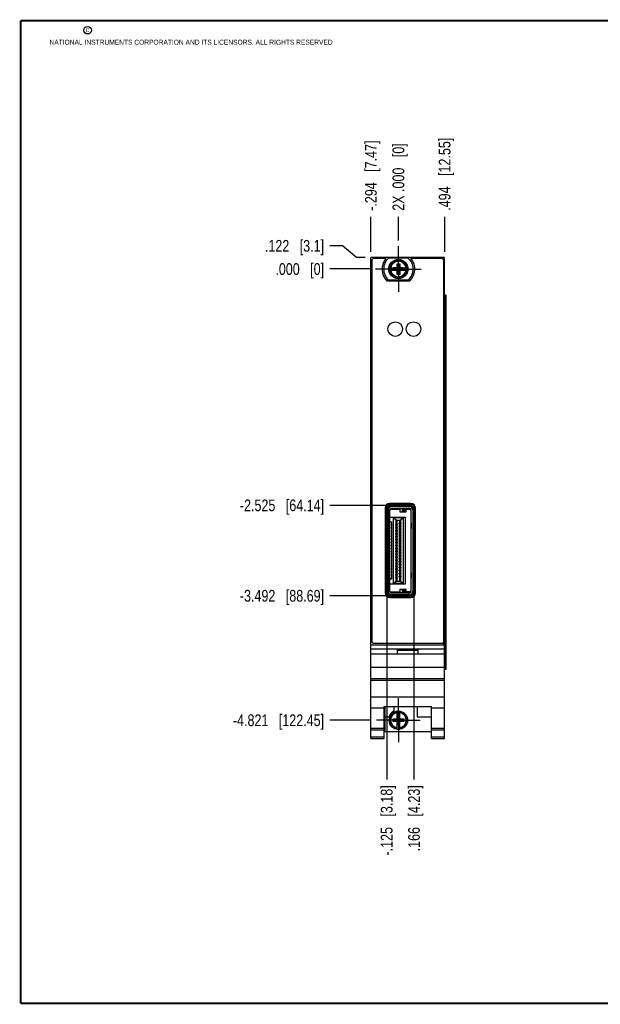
# Model space of a CAD drawing. Header units: inches. Extents: x 0.2 to 16.8, y 0.2 to 10.8.
# Tile 1 of 10: x 0.2 to 6.4, y 0.2 to 10.8. Entities that reach past the tile are written whole.
import ezdxf

# ---------------------------------------------------------------- set-up
doc = ezdxf.new("R2010")
doc.units = ezdxf.units.IN
doc.header["$LTSCALE"] = 0.935
doc.header["$MEASUREMENT"] = 0
doc.linetypes.add('CENTER', pattern=[0.6, 0.375, -0.075, 0.075, -0.075])
doc.layers.get('0').update_dxf_attribs({"linetype": 'CONTINUOUS'})
doc.layers.add('DEFAULT_1', color=7, linetype='CENTER')
doc.layers.add('DIMENSIONS', color=7, linetype='CONTINUOUS')
doc.styles.get("Standard").update_dxf_attribs({"font": 'txt', "width": 0.8})
doc.dimstyles.new('DIMSTYLE_1', dxfattribs={"dimtxt": 0.125, "dimasz": 0.18, "dimexe": 0.18, "dimexo": 0.0625, "dimgap": 0.09, "dimtad": 0, "dimtih": 1, "dimtoh": 1, "dimdec": 3, "dimzin": 4, "dimdsep": 46, "dimtxsty": 'STANDARD', "dimblk": '_FILLED', "dimblk1": '_FILLED', "dimblk2": '_FILLED', "dimcen": 0.09, "dimadec": 0, "dimazin": 0, "dimtp": 0.005, "dimtm": 0.005, "dimtfac": 1, "dimtdec": 3, "dimtofl": 0, "dimtmove": 0, "dimatfit": 3, "dimldrblk": '_FILLED', "dimfxl": 1, "dimtolj": 1, "dimtzin": 4, "dimarcsym": 0})

# ---------------------------------------------------------------- blocks, each defined once
blk = doc.blocks.new('*D0')
at = {"layer": 'DIMENSIONS', "color": 2, "linetype": 'CONTINUOUS'}
for p, q in [((3.687, 8.353), (3.553, 8.353)), ((3.838, 8.227), (3.687, 8.353)), ((3.928, 8.227), (3.838, 8.227))]:
    blk.add_line(p, q, dxfattribs=at)
at = {"layer": 'DIMENSIONS', "color": 2, "linetype": 'CONTINUOUS', "insert": (3.491, 8.415), "char_height": 0.125, "width": 1.025, "attachment_point": 3, "line_spacing_factor": 0.9}
blk.add_mtext('.122{\\Ftxt.shx;\\W1.000000;\\H0.125000; }[3.1]', dxfattribs=at)
blk = doc.blocks.new('_FILLED')
at = {"color": 0, "linetype": 'BYBLOCK'}
blk.add_solid([(0, 0), (-1, 0.174), (-1, -0.174)], dxfattribs=at)
blk = doc.blocks.new('*D1')
at = {"layer": 'DIMENSIONS', "color": 2, "linetype": 'CONTINUOUS'}
blk.add_line((3.979, 8.105), (3.553, 8.105), dxfattribs=at)
at = {"layer": 'DIMENSIONS', "color": 2, "linetype": 'CONTINUOUS', "insert": (3.491, 8.167), "char_height": 0.125, "width": 0.825, "attachment_point": 3, "line_spacing_factor": 0.9}
blk.add_mtext('.000{\\Ftxt.shx;\\W1.000000;\\H0.125000; }[0]', dxfattribs=at)
blk = doc.blocks.new('*D2')
at = {"layer": 'DIMENSIONS', "color": 2, "linetype": 'CONTINUOUS'}
blk.add_line((3.988, 3.284), (3.553, 3.284), dxfattribs=at)
at = {"layer": 'DIMENSIONS', "color": 2, "linetype": 'CONTINUOUS', "insert": (3.491, 3.346), "char_height": 0.125, "width": 1.525, "attachment_point": 3, "line_spacing_factor": 0.9}
blk.add_mtext('-4.821{\\Ftxt.shx;\\W1.000000;\\H0.125000; }[122.45]', dxfattribs=at)
blk = doc.blocks.new('*D3')
at = {"layer": 'DIMENSIONS', "color": 2, "linetype": 'CONTINUOUS'}
blk.add_line((4.151, 4.613), (3.553, 4.613), dxfattribs=at)
at = {"layer": 'DIMENSIONS', "color": 2, "linetype": 'CONTINUOUS', "insert": (3.491, 4.676), "char_height": 0.125, "width": 1.425, "attachment_point": 3, "line_spacing_factor": 0.9}
blk.add_mtext('-3.492{\\Ftxt.shx;\\W1.000000;\\H0.125000; }[88.69]', dxfattribs=at)
blk = doc.blocks.new('*D4')
at = {"layer": 'DIMENSIONS', "color": 2, "linetype": 'CONTINUOUS'}
blk.add_line((4.151, 5.579), (3.553, 5.579), dxfattribs=at)
at = {"layer": 'DIMENSIONS', "color": 2, "linetype": 'CONTINUOUS', "insert": (3.491, 5.642), "char_height": 0.125, "width": 1.425, "attachment_point": 3, "line_spacing_factor": 0.9}
blk.add_mtext('-2.525{\\Ftxt.shx;\\W1.000000;\\H0.125000; }[64.14]', dxfattribs=at)
blk = doc.blocks.new('*D5')
at = {"layer": 'DIMENSIONS', "color": 2, "linetype": 'CONTINUOUS'}
blk.add_line((4.779, 8.289), (4.779, 8.664), dxfattribs=at)
at = {"layer": 'DIMENSIONS', "color": 2, "linetype": 'CONTINUOUS', "insert": (4.716, 8.727), "char_height": 0.125, "width": 1.225, "attachment_point": 1, "rotation": 90, "line_spacing_factor": 0.9}
blk.add_mtext('.494{\\Ftxt.shx;\\W1.000000;\\H0.125000; }[12.55]', dxfattribs=at)
blk = doc.blocks.new('*D6')
at = {"layer": 'DIMENSIONS', "color": 2, "linetype": 'CONTINUOUS'}
blk.add_line((4.285, 8.411), (4.285, 8.664), dxfattribs=at)
at = {"layer": 'DIMENSIONS', "color": 2, "linetype": 'CONTINUOUS', "insert": (4.222, 8.727), "char_height": 0.125, "width": 1.125, "attachment_point": 1, "rotation": 90, "line_spacing_factor": 0.9}
blk.add_mtext('2X .000{\\Ftxt.shx;\\W1.000000;\\H0.125000; }[0]', dxfattribs=at)
blk = doc.blocks.new('*D7')
at = {"layer": 'DIMENSIONS', "color": 2, "linetype": 'CONTINUOUS'}
blk.add_line((3.991, 8.289), (3.991, 8.664), dxfattribs=at)
at = {"layer": 'DIMENSIONS', "color": 2, "linetype": 'CONTINUOUS', "insert": (3.928, 8.727), "char_height": 0.125, "width": 1.225, "attachment_point": 1, "rotation": 90, "line_spacing_factor": 0.9}
blk.add_mtext('-.294{\\Ftxt.shx;\\W1.000000;\\H0.125000; }[7.47]', dxfattribs=at)
blk = doc.blocks.new('*D8')
at = {"layer": 'DIMENSIONS', "color": 2, "linetype": 'CONTINUOUS'}
blk.add_line((4.16, 4.6), (4.16, 2.651), dxfattribs=at)
at = {"layer": 'DIMENSIONS', "color": 2, "linetype": 'CONTINUOUS', "insert": (4.097, 2.589), "char_height": 0.125, "width": 1.225, "attachment_point": 3, "rotation": 90, "line_spacing_factor": 0.9}
blk.add_mtext('-.125{\\Ftxt.shx;\\W1.000000;\\H0.125000; }[3.18]', dxfattribs=at)
blk = doc.blocks.new('*D9')
at = {"layer": 'DIMENSIONS', "color": 2, "linetype": 'CONTINUOUS'}
blk.add_line((4.451, 4.6), (4.451, 2.651), dxfattribs=at)
at = {"layer": 'DIMENSIONS', "color": 2, "linetype": 'CONTINUOUS', "insert": (4.389, 2.589), "char_height": 0.125, "width": 1.125, "attachment_point": 3, "rotation": 90, "line_spacing_factor": 0.9}
blk.add_mtext('.166{\\Ftxt.shx;\\W1.000000;\\H0.125000; }[4.23]', dxfattribs=at)

msp = doc.modelspace()

# ---------------------------------------------------------------- linework, layer by layer
at = {"color": 7, "linetype": 'CONTINUOUS'}
for p, q in [((3.9907, 3.0888), (3.9907, 8.2267)), ((4.7787, 8.2267), (3.9907, 8.2267)), ((4.1502, 8.2167), (4.0207, 8.2167)), ((4.1809, 8.2232), (4.3884, 8.2232)), ((4.7487, 8.2167), (4.4191, 8.2167)), ((4.7787, 3.0888), (4.7787, 8.2267)), ((4.0007, 8.1967), (4.0007, 4.1267)), ((4.19, 8.1185), (4.273, 8.1185)), ((4.2361, 8.093), (4.2361, 8.1164)), ((4.2361, 8.093), (4.3332, 8.1164)), ((4.273, 8.1164), (4.2361, 8.1164)), ((4.2361, 8.1164), (4.3332, 8.093)), ((4.2709, 8.0476), (4.2984, 8.1618)), ((4.2709, 8.1185), (4.2709, 8.1618)), ((4.2984, 8.0476), (4.2709, 8.1618)), ((4.2709, 8.1618), (4.2984, 8.1618)), ((4.273, 8.1185), (4.273, 8.1164)), ((4.273, 8.093), (4.2964, 8.1164)), ((4.2964, 8.093), (4.273, 8.1164)), ((4.2964, 8.1185), (4.2964, 8.1164)), ((4.2964, 8.1185), (4.3793, 8.1185)), ((4.3332, 8.1164), (4.2964, 8.1164)), ((4.2984, 8.1618), (4.2984, 8.1185)), ((4.3332, 8.093), (4.3332, 8.1164)), ((4.7687, 4.1267), (4.7687, 8.1967)), ((4.19, 8.091), (4.273, 8.091)), ((4.2361, 8.093), (4.273, 8.093)), ((4.2709, 8.0476), (4.2709, 8.091)), ((4.2984, 8.0476), (4.2709, 8.0476)), ((4.273, 8.091), (4.273, 8.093)), ((4.2964, 8.091), (4.2964, 8.093)), ((4.2964, 8.093), (4.3332, 8.093)), ((4.2964, 8.091), (4.3793, 8.091)), ((4.2984, 8.091), (4.2984, 8.0476)), ((4.4029, 7.9757), (4.1664, 7.9757)), ((4.3884, 7.9862), (4.1809, 7.9862)), ((4.7904, 7.8267), (4.7787, 7.8267)), ((4.7904, 7.8267), (4.7904, 3.8267)), ((4.417, 5.5987), (4.1926, 5.5987)), ((4.417, 5.5887), (4.1926, 5.5887)), ((4.4018, 5.5795), (4.2134, 5.5795)), ((4.1432, 5.5493), (4.1432, 4.6438)), ((4.1532, 5.5493), (4.1532, 4.6438)), ((4.1595, 4.6624), (4.1595, 5.5302)), ((4.1641, 5.5302), (4.1641, 4.6624)), ((4.1762, 5.5302), (4.1762, 4.6624)), ((4.1932, 4.6624), (4.1932, 5.5302)), ((4.2129, 5.5499), (4.402, 5.5499)), ((4.402, 5.5676), (4.2136, 5.5676)), ((4.2998, 5.5086), (4.3662, 5.5086)), ((4.3662, 5.5086), (4.3666, 5.5322)), ((4.3666, 5.5324), (4.3666, 5.546)), ((4.4157, 5.5302), (4.4157, 4.6624)), ((4.4217, 4.6624), (4.4217, 5.5302)), ((4.4394, 5.5302), (4.4394, 4.6624)), ((4.451, 5.5302), (4.451, 4.6624)), ((4.4563, 4.6438), (4.4563, 5.5493)), ((4.4663, 4.6438), (4.4663, 5.5493)), ((4.1932, 5.4546), (4.3567, 5.4546)), ((4.1932, 5.402), (4.2108, 5.402)), ((4.2085, 5.3758), (4.2085, 5.368)), ((4.2085, 5.3758), (4.2108, 5.3758)), ((4.2108, 5.368), (4.2085, 5.368)), ((4.2108, 5.402), (4.2108, 4.7907)), ((4.2279, 5.4491), (4.2279, 4.7435)), ((4.2279, 5.4491), (4.3396, 5.4491)), ((4.2279, 5.4491), (4.2578, 5.4269)), ((4.2579, 5.4231), (4.2578, 5.4269)), ((4.2578, 5.4269), (4.2578, 4.7657)), ((4.2579, 5.4231), (4.3096, 5.4231)), ((4.2584, 5.3758), (4.2754, 5.3758)), ((4.2584, 5.368), (4.2584, 5.3758)), ((4.2754, 5.368), (4.2584, 5.368)), ((4.2614, 5.3758), (4.2614, 5.4231)), ((4.2614, 5.3443), (4.2614, 5.368)), ((4.2694, 5.4231), (4.2694, 5.3758)), ((4.2694, 5.368), (4.2694, 5.3443)), ((4.2754, 5.3758), (4.2754, 5.368)), ((4.2921, 5.3916), (4.3091, 5.3916)), ((4.2921, 5.3916), (4.2921, 5.3837)), ((4.3091, 5.3837), (4.2921, 5.3837)), ((4.2981, 5.4231), (4.2981, 5.3916)), ((4.2981, 5.3837), (4.2981, 5.3601)), ((4.3061, 5.3916), (4.3061, 5.4231)), ((4.3061, 5.3601), (4.3061, 5.3837)), ((4.3091, 5.3916), (4.3091, 5.3837)), ((4.3097, 5.4269), (4.3096, 5.4231)), ((4.3097, 5.4269), (4.3396, 5.4491)), ((4.3097, 4.7657), (4.3097, 5.4269)), ((4.3396, 4.7435), (4.3396, 5.4491)), ((4.3567, 5.4546), (4.3567, 4.738)), ((4.4196, 5.3907), (4.421, 5.3907)), ((4.4196, 5.3316), (4.4196, 5.3907)), ((4.421, 5.3907), (4.421, 5.3316)), ((4.2085, 5.3443), (4.2085, 5.3365)), ((4.2085, 5.3443), (4.2108, 5.3443)), ((4.2108, 5.3365), (4.2085, 5.3365)), ((4.2085, 5.3128), (4.2108, 5.3128)), ((4.2085, 5.3128), (4.2085, 5.305)), ((4.2108, 5.305), (4.2085, 5.305)), ((4.2085, 5.2813), (4.2108, 5.2813)), ((4.2085, 5.2813), (4.2085, 5.2735)), ((4.2108, 5.2735), (4.2085, 5.2735)), ((4.2584, 5.3443), (4.2754, 5.3443)), ((4.2584, 5.3365), (4.2584, 5.3443)), ((4.2754, 5.3365), (4.2584, 5.3365)), ((4.2584, 5.3128), (4.2754, 5.3128)), ((4.2584, 5.305), (4.2584, 5.3128)), ((4.2754, 5.305), (4.2584, 5.305)), ((4.2584, 5.2813), (4.2754, 5.2813)), ((4.2584, 5.2735), (4.2584, 5.2813)), ((4.2754, 5.2735), (4.2584, 5.2735)), ((4.2614, 5.3128), (4.2614, 5.3365)), ((4.2614, 5.2813), (4.2614, 5.305)), ((4.2614, 5.2498), (4.2614, 5.2735)), ((4.2694, 5.3365), (4.2694, 5.3128)), ((4.2694, 5.305), (4.2694, 5.2813)), ((4.2694, 5.2735), (4.2694, 5.2498)), ((4.2754, 5.3443), (4.2754, 5.3365)), ((4.2754, 5.3128), (4.2754, 5.305)), ((4.2754, 5.2813), (4.2754, 5.2735)), ((4.2921, 5.3601), (4.3091, 5.3601)), ((4.2921, 5.3601), (4.2921, 5.3522)), ((4.3091, 5.3522), (4.2921, 5.3522)), ((4.2921, 5.3286), (4.3091, 5.3286)), ((4.2921, 5.3286), (4.2921, 5.3207)), ((4.3091, 5.3207), (4.2921, 5.3207)), ((4.2921, 5.2971), (4.3091, 5.2971)), ((4.2921, 5.2971), (4.2921, 5.2892)), ((4.3091, 5.2892), (4.2921, 5.2892)), ((4.2921, 5.2656), (4.3091, 5.2656)), ((4.2921, 5.2656), (4.2921, 5.2577)), ((4.2981, 5.3522), (4.2981, 5.3286)), ((4.2981, 5.3207), (4.2981, 5.2971)), ((4.2981, 5.2892), (4.2981, 5.2656)), ((4.3061, 5.3286), (4.3061, 5.3522)), ((4.3061, 5.2971), (4.3061, 5.3207)), ((4.3061, 5.2656), (4.3061, 5.2892)), ((4.3091, 5.3601), (4.3091, 5.3522)), ((4.3091, 5.3286), (4.3091, 5.3207)), ((4.3091, 5.2971), (4.3091, 5.2892)), ((4.3091, 5.2656), (4.3091, 5.2577)), ((4.3594, 5.2932), (4.3567, 5.2932)), ((4.3594, 4.8995), (4.3594, 5.2932)), ((4.421, 5.3316), (4.4196, 5.3316)), ((4.2085, 5.2498), (4.2108, 5.2498)), ((4.2085, 5.2498), (4.2085, 5.242)), ((4.2108, 5.242), (4.2085, 5.242)), ((4.2085, 5.2184), (4.2108, 5.2184)), ((4.2085, 5.2184), (4.2085, 5.2105)), ((4.2108, 5.2105), (4.2085, 5.2105)), ((4.2085, 5.1869), (4.2108, 5.1869)), ((4.2085, 5.1869), (4.2085, 5.179)), ((4.2108, 5.179), (4.2085, 5.179)), ((4.2085, 5.1554), (4.2108, 5.1554)), ((4.2085, 5.1554), (4.2085, 5.1475)), ((4.2584, 5.2498), (4.2754, 5.2498)), ((4.2584, 5.242), (4.2584, 5.2498)), ((4.2754, 5.242), (4.2584, 5.242)), ((4.2584, 5.2184), (4.2754, 5.2184)), ((4.2584, 5.2105), (4.2584, 5.2184)), ((4.2754, 5.2105), (4.2584, 5.2105)), ((4.2584, 5.1869), (4.2754, 5.1869)), ((4.2584, 5.179), (4.2584, 5.1869)), ((4.2754, 5.179), (4.2584, 5.179)), ((4.2584, 5.1554), (4.2754, 5.1554)), ((4.2584, 5.1475), (4.2584, 5.1554)), ((4.2614, 5.2184), (4.2614, 5.242)), ((4.2614, 5.1869), (4.2614, 5.2105)), ((4.2614, 5.1554), (4.2614, 5.179)), ((4.2694, 5.242), (4.2694, 5.2184)), ((4.2694, 5.2105), (4.2694, 5.1869)), ((4.2694, 5.179), (4.2694, 5.1554)), ((4.2754, 5.2498), (4.2754, 5.242)), ((4.2754, 5.2184), (4.2754, 5.2105)), ((4.2754, 5.1869), (4.2754, 5.179)), ((4.2754, 5.1554), (4.2754, 5.1475)), ((4.3091, 5.2577), (4.2921, 5.2577)), ((4.2921, 5.2341), (4.3091, 5.2341)), ((4.2921, 5.2341), (4.2921, 5.2262)), ((4.3091, 5.2262), (4.2921, 5.2262)), ((4.2921, 5.2026), (4.3091, 5.2026)), ((4.2921, 5.2026), (4.2921, 5.1947)), ((4.3091, 5.1947), (4.2921, 5.1947)), ((4.2921, 5.1711), (4.3091, 5.1711)), ((4.2921, 5.1711), (4.2921, 5.1632)), ((4.3091, 5.1632), (4.2921, 5.1632)), ((4.2981, 5.2577), (4.2981, 5.2341)), ((4.2981, 5.2262), (4.2981, 5.2026)), ((4.2981, 5.1947), (4.2981, 5.1711)), ((4.2981, 5.1632), (4.2981, 5.1396)), ((4.3061, 5.2341), (4.3061, 5.2577)), ((4.3061, 5.2026), (4.3061, 5.2262)), ((4.3061, 5.1711), (4.3061, 5.1947)), ((4.3061, 5.1396), (4.3061, 5.1632)), ((4.3091, 5.2341), (4.3091, 5.2262)), ((4.3091, 5.2026), (4.3091, 5.1947)), ((4.3091, 5.1711), (4.3091, 5.1632)), ((4.2108, 5.1475), (4.2085, 5.1475)), ((4.2085, 5.1239), (4.2108, 5.1239)), ((4.2085, 5.1239), (4.2085, 5.116)), ((4.2108, 5.116), (4.2085, 5.116)), ((4.2085, 5.0924), (4.2108, 5.0924)), ((4.2085, 5.0924), (4.2085, 5.0845)), ((4.2108, 5.0845), (4.2085, 5.0845)), ((4.2085, 5.0609), (4.2108, 5.0609)), ((4.2085, 5.0609), (4.2085, 5.053)), ((4.2108, 5.053), (4.2085, 5.053)), ((4.2754, 5.1475), (4.2584, 5.1475)), ((4.2584, 5.1239), (4.2754, 5.1239)), ((4.2584, 5.116), (4.2584, 5.1239)), ((4.2754, 5.116), (4.2584, 5.116)), ((4.2584, 5.0924), (4.2754, 5.0924)), ((4.2584, 5.0845), (4.2584, 5.0924)), ((4.2754, 5.0845), (4.2584, 5.0845)), ((4.2584, 5.0609), (4.2754, 5.0609)), ((4.2584, 5.053), (4.2584, 5.0609)), ((4.2754, 5.053), (4.2584, 5.053)), ((4.2614, 5.1239), (4.2614, 5.1475)), ((4.2614, 5.0924), (4.2614, 5.116)), ((4.2614, 5.0609), (4.2614, 5.0845)), ((4.2614, 5.0294), (4.2614, 5.053)), ((4.2694, 5.1475), (4.2694, 5.1239)), ((4.2694, 5.116), (4.2694, 5.0924)), ((4.2694, 5.0845), (4.2694, 5.0609)), ((4.2694, 5.053), (4.2694, 5.0294)), ((4.2754, 5.1239), (4.2754, 5.116)), ((4.2754, 5.0924), (4.2754, 5.0845)), ((4.2754, 5.0609), (4.2754, 5.053)), ((4.2921, 5.1396), (4.3091, 5.1396)), ((4.2921, 5.1396), (4.2921, 5.1317)), ((4.3091, 5.1317), (4.2921, 5.1317)), ((4.2921, 5.1081), (4.3091, 5.1081)), ((4.2921, 5.1081), (4.2921, 5.1002)), ((4.3091, 5.1002), (4.2921, 5.1002)), ((4.2921, 5.0766), (4.3091, 5.0766)), ((4.2921, 5.0766), (4.2921, 5.0687)), ((4.3091, 5.0687), (4.2921, 5.0687)), ((4.2981, 5.1317), (4.2981, 5.1081)), ((4.2981, 5.1002), (4.2981, 5.0766)), ((4.2981, 5.0687), (4.2981, 5.0451)), ((4.3061, 5.1081), (4.3061, 5.1317)), ((4.3061, 5.0766), (4.3061, 5.1002)), ((4.3061, 5.0451), (4.3061, 5.0687)), ((4.3091, 5.1396), (4.3091, 5.1317)), ((4.3091, 5.1081), (4.3091, 5.1002)), ((4.3091, 5.0766), (4.3091, 5.0687)), ((4.2085, 5.0294), (4.2108, 5.0294)), ((4.2085, 5.0294), (4.2085, 5.0215)), ((4.2108, 5.0215), (4.2085, 5.0215)), ((4.2085, 4.9979), (4.2108, 4.9979)), ((4.2085, 4.9979), (4.2085, 4.99)), ((4.2108, 4.99), (4.2085, 4.99)), ((4.2085, 4.9664), (4.2108, 4.9664)), ((4.2085, 4.9664), (4.2085, 4.9585)), ((4.2108, 4.9585), (4.2085, 4.9585)), ((4.2584, 5.0294), (4.2754, 5.0294)), ((4.2584, 5.0215), (4.2584, 5.0294)), ((4.2754, 5.0215), (4.2584, 5.0215)), ((4.2584, 4.9979), (4.2754, 4.9979)), ((4.2584, 4.99), (4.2584, 4.9979)), ((4.2754, 4.99), (4.2584, 4.99)), ((4.2584, 4.9664), (4.2754, 4.9664)), ((4.2584, 4.9585), (4.2584, 4.9664)), ((4.2754, 4.9585), (4.2584, 4.9585)), ((4.2614, 4.9979), (4.2614, 5.0215)), ((4.2614, 4.9664), (4.2614, 4.99)), ((4.2614, 4.9349), (4.2614, 4.9585)), ((4.2694, 5.0215), (4.2694, 4.9979)), ((4.2694, 4.99), (4.2694, 4.9664)), ((4.2694, 4.9585), (4.2694, 4.9349)), ((4.2754, 5.0294), (4.2754, 5.0215)), ((4.2754, 4.9979), (4.2754, 4.99)), ((4.2754, 4.9664), (4.2754, 4.9585)), ((4.2921, 5.0451), (4.3091, 5.0451)), ((4.2921, 5.0451), (4.2921, 5.0372)), ((4.3091, 5.0372), (4.2921, 5.0372)), ((4.2921, 5.0136), (4.3091, 5.0136)), ((4.2921, 5.0136), (4.2921, 5.0058)), ((4.3091, 5.0058), (4.2921, 5.0058)), ((4.2921, 4.9821), (4.3091, 4.9821)), ((4.2921, 4.9821), (4.2921, 4.9743)), ((4.3091, 4.9743), (4.2921, 4.9743)), ((4.2921, 4.9506), (4.3091, 4.9506)), ((4.2921, 4.9506), (4.2921, 4.9428)), ((4.2981, 5.0372), (4.2981, 5.0136)), ((4.2981, 5.0058), (4.2981, 4.9821)), ((4.2981, 4.9743), (4.2981, 4.9506)), ((4.3061, 5.0136), (4.3061, 5.0372)), ((4.3061, 4.9821), (4.3061, 5.0058)), ((4.3061, 4.9506), (4.3061, 4.9743)), ((4.3091, 5.0451), (4.3091, 5.0372)), ((4.3091, 5.0136), (4.3091, 5.0058)), ((4.3091, 4.9821), (4.3091, 4.9743)), ((4.3091, 4.9506), (4.3091, 4.9428)), ((4.2085, 4.9349), (4.2108, 4.9349)), ((4.2085, 4.9349), (4.2085, 4.927)), ((4.2108, 4.927), (4.2085, 4.927)), ((4.2085, 4.9034), (4.2108, 4.9034)), ((4.2085, 4.9034), (4.2085, 4.8955)), ((4.2108, 4.8955), (4.2085, 4.8955)), ((4.2085, 4.8719), (4.2108, 4.8719)), ((4.2085, 4.8719), (4.2085, 4.864)), ((4.2108, 4.864), (4.2085, 4.864)), ((4.2085, 4.8404), (4.2108, 4.8404)), ((4.2085, 4.8404), (4.2085, 4.8325)), ((4.2584, 4.9349), (4.2754, 4.9349)), ((4.2584, 4.927), (4.2584, 4.9349)), ((4.2754, 4.927), (4.2584, 4.927)), ((4.2584, 4.9034), (4.2754, 4.9034)), ((4.2584, 4.8955), (4.2584, 4.9034)), ((4.2754, 4.8955), (4.2584, 4.8955)), ((4.2584, 4.8719), (4.2754, 4.8719)), ((4.2584, 4.864), (4.2584, 4.8719)), ((4.2754, 4.864), (4.2584, 4.864)), ((4.2584, 4.8404), (4.2754, 4.8404)), ((4.2584, 4.8325), (4.2584, 4.8404)), ((4.2614, 4.9034), (4.2614, 4.927)), ((4.2614, 4.8719), (4.2614, 4.8955)), ((4.2614, 4.8404), (4.2614, 4.864)), ((4.2694, 4.927), (4.2694, 4.9034)), ((4.2694, 4.8955), (4.2694, 4.8719)), ((4.2694, 4.864), (4.2694, 4.8404)), ((4.2754, 4.9349), (4.2754, 4.927)), ((4.2754, 4.9034), (4.2754, 4.8955)), ((4.2754, 4.8719), (4.2754, 4.864)), ((4.2754, 4.8404), (4.2754, 4.8325)), ((4.3091, 4.9428), (4.2921, 4.9428)), ((4.2921, 4.9191), (4.3091, 4.9191)), ((4.2921, 4.9191), (4.2921, 4.9113)), ((4.3091, 4.9113), (4.2921, 4.9113)), ((4.2921, 4.8876), (4.3091, 4.8876)), ((4.2921, 4.8876), (4.2921, 4.8798)), ((4.3091, 4.8798), (4.2921, 4.8798)), ((4.2921, 4.8561), (4.3091, 4.8561)), ((4.2921, 4.8561), (4.2921, 4.8483)), ((4.3091, 4.8483), (4.2921, 4.8483)), ((4.2981, 4.9428), (4.2981, 4.9191)), ((4.2981, 4.9113), (4.2981, 4.8876)), ((4.2981, 4.8798), (4.2981, 4.8561)), ((4.2981, 4.8483), (4.2981, 4.8247)), ((4.3061, 4.9191), (4.3061, 4.9428)), ((4.3061, 4.8876), (4.3061, 4.9113)), ((4.3061, 4.8561), (4.3061, 4.8798)), ((4.3061, 4.8247), (4.3061, 4.8483)), ((4.3091, 4.9191), (4.3091, 4.9113)), ((4.3091, 4.8876), (4.3091, 4.8798)), ((4.3091, 4.8561), (4.3091, 4.8483)), ((4.3567, 4.8995), (4.3594, 4.8995)), ((4.4196, 4.8592), (4.421, 4.8592)), ((4.4196, 4.8001), (4.4196, 4.8592)), ((4.421, 4.8592), (4.421, 4.8001)), ((4.2108, 4.7907), (4.1932, 4.7907)), ((4.3567, 4.738), (4.1932, 4.738)), ((4.2108, 4.8325), (4.2085, 4.8325)), ((4.2085, 4.8089), (4.2108, 4.8089)), ((4.2085, 4.8089), (4.2085, 4.801)), ((4.2108, 4.801), (4.2085, 4.801)), ((4.2279, 4.7435), (4.2578, 4.7657)), ((4.3396, 4.7435), (4.2279, 4.7435)), ((4.2578, 4.7657), (4.2579, 4.7695)), ((4.2579, 4.7695), (4.3096, 4.7695)), ((4.2754, 4.8325), (4.2584, 4.8325)), ((4.2584, 4.8089), (4.2754, 4.8089)), ((4.2584, 4.801), (4.2584, 4.8089)), ((4.2754, 4.801), (4.2584, 4.801)), ((4.2614, 4.8089), (4.2614, 4.8325)), ((4.2614, 4.7695), (4.2614, 4.801)), ((4.2694, 4.8325), (4.2694, 4.8089)), ((4.2694, 4.801), (4.2694, 4.7695)), ((4.2754, 4.8089), (4.2754, 4.801)), ((4.2921, 4.8247), (4.3091, 4.8247)), ((4.2921, 4.8247), (4.2921, 4.8168)), ((4.3091, 4.8168), (4.2921, 4.8168)), ((4.2981, 4.8168), (4.2981, 4.7695)), ((4.3061, 4.7695), (4.3061, 4.8168)), ((4.3091, 4.8247), (4.3091, 4.8168)), ((4.3096, 4.7695), (4.3097, 4.7657)), ((4.3097, 4.7657), (4.3396, 4.7435)), ((4.421, 4.8001), (4.4196, 4.8001)), ((4.402, 4.6427), (4.2129, 4.6427)), ((4.2998, 4.684), (4.3662, 4.684)), ((4.3666, 4.6604), (4.3662, 4.684)), ((4.3666, 4.6466), (4.3666, 4.6603)), ((4.1926, 4.6044), (4.417, 4.6044)), ((4.1926, 4.5944), (4.417, 4.5944)), ((4.4018, 4.6132), (4.2134, 4.6132)), ((4.402, 4.625), (4.2136, 4.625)), ((4.0207, 4.1067), (4.7487, 4.1067)), ((3.9907, 4.0908), (4.7787, 4.0908)), ((3.9907, 4.0478), (4.7787, 4.0478)), ((4.2747, 4.0378), (4.4947, 4.0378)), ((4.2747, 3.9908), (4.2747, 4.0378)), ((4.2747, 4.0308), (4.4947, 4.0308)), ((4.4947, 3.9908), (4.4947, 4.0378)), ((4.7787, 3.9908), (3.9907, 3.9908)), ((3.9907, 3.8508), (4.7787, 3.8508)), ((4.7904, 3.8267), (4.7787, 3.8267)), ((3.9907, 3.7308), (4.7787, 3.7308)), ((3.9907, 3.7113), (4.7787, 3.7113)), ((3.9907, 3.5355), (4.7787, 3.5355)), ((3.9907, 3.4158), (4.1327, 3.4158)), ((4.1327, 3.4311), (4.6367, 3.4311)), ((4.1327, 3.0888), (4.1327, 3.4311)), ((4.1387, 3.4311), (4.1387, 3.1618)), ((4.2357, 3.4311), (4.2357, 3.3812)), ((4.2709, 3.2955), (4.2709, 3.3785)), ((4.2984, 3.2955), (4.2984, 3.3785)), ((4.4857, 3.4311), (4.4857, 3.3218)), ((4.6367, 3.0888), (4.6367, 3.4311)), ((4.6367, 3.4158), (4.7787, 3.4158)), ((4.1387, 3.3218), (4.1825, 3.3218)), ((4.2276, 3.27), (4.3418, 3.2976)), ((4.2276, 3.2976), (4.2709, 3.2976)), ((4.2276, 3.2976), (4.3418, 3.27)), ((4.2276, 3.27), (4.2276, 3.2976)), ((4.2709, 3.27), (4.2276, 3.27)), ((4.2709, 3.2955), (4.273, 3.2955)), ((4.2709, 3.2721), (4.273, 3.2721)), ((4.2709, 3.1892), (4.2709, 3.2721)), ((4.2964, 3.3323), (4.273, 3.3323)), ((4.2964, 3.2353), (4.273, 3.3323)), ((4.273, 3.3323), (4.273, 3.2955)), ((4.273, 3.2353), (4.2964, 3.3323)), ((4.2964, 3.2721), (4.273, 3.2955)), ((4.273, 3.2721), (4.2964, 3.2955)), ((4.273, 3.2721), (4.273, 3.2353)), ((4.2964, 3.2955), (4.2964, 3.3323)), ((4.2984, 3.2955), (4.2964, 3.2955)), ((4.2984, 3.2721), (4.2964, 3.2721)), ((4.2964, 3.2353), (4.2964, 3.2721)), ((4.2984, 3.2976), (4.3418, 3.2976)), ((4.2984, 3.1892), (4.2984, 3.2721)), ((4.3418, 3.27), (4.2984, 3.27)), ((4.3418, 3.2976), (4.3418, 3.27)), ((4.4857, 3.3218), (4.6367, 3.3218)), ((3.9907, 3.1988), (4.1327, 3.1988)), ((3.9907, 3.1796), (4.1327, 3.1796)), ((4.1387, 3.1618), (4.6367, 3.1618)), ((4.2964, 3.2353), (4.273, 3.2353)), ((4.6367, 3.1988), (4.7787, 3.1988)), ((4.6367, 3.1796), (4.7787, 3.1796)), ((3.9907, 3.1068), (4.1327, 3.1068)), ((3.9907, 3.0888), (4.1327, 3.0888)), ((4.6367, 3.1068), (4.7787, 3.1068)), ((4.6367, 3.0888), (4.7787, 3.0888))]:
    msp.add_line(p, q, dxfattribs=at)
at = {"color": 9, "linetype": 'CONTINUOUS'}
for p, q in [((4.7667, 8.2267), (4.7667, 8.2042)), ((4.7816, 7.8267), (4.7816, 3.8267)), ((4.7902, 7.8267), (4.7902, 3.8267)), ((4.2136, 5.5676), (4.2134, 5.5795)), ((4.4018, 5.5795), (4.402, 5.5676)), ((4.1595, 5.5302), (4.1762, 5.5302)), ((4.196, 5.5401), (4.2998, 5.5401)), ((4.2998, 5.5401), (4.2998, 5.5086)), ((4.3038, 5.5086), (4.3038, 5.546)), ((4.3038, 5.546), (4.3666, 5.546)), ((4.3268, 5.5086), (4.3272, 5.5324)), ((4.3272, 5.546), (4.3272, 5.5324)), ((4.3666, 5.5324), (4.3272, 5.5324)), ((4.337, 5.5115), (4.3372, 5.5254)), ((4.3566, 5.5115), (4.337, 5.5115)), ((4.3372, 5.546), (4.3373, 5.5499)), ((4.3372, 5.5324), (4.3372, 5.546)), ((4.3372, 5.5254), (4.3372, 5.5324)), ((4.3372, 5.5254), (4.3569, 5.5254)), ((4.3569, 5.5254), (4.3566, 5.5115)), ((4.357, 5.5499), (4.3569, 5.546)), ((4.3569, 5.546), (4.3569, 5.5324)), ((4.3569, 5.5324), (4.3569, 5.5254)), ((4.3666, 5.5381), (4.4138, 5.5381)), ((4.4157, 5.5302), (4.4217, 5.5302)), ((4.4394, 5.5302), (4.451, 5.5302)), ((4.2739, 5.3758), (4.2739, 5.368)), ((4.2937, 5.3837), (4.2937, 5.3916)), ((4.2739, 5.3443), (4.2739, 5.3365)), ((4.2739, 5.3128), (4.2739, 5.305)), ((4.2739, 5.2813), (4.2739, 5.2735)), ((4.2937, 5.3522), (4.2937, 5.3601)), ((4.2937, 5.3207), (4.2937, 5.3286)), ((4.2937, 5.2892), (4.2937, 5.2971)), ((4.2937, 5.2577), (4.2937, 5.2656)), ((4.2739, 5.2498), (4.2739, 5.242)), ((4.2739, 5.2184), (4.2739, 5.2105)), ((4.2739, 5.1869), (4.2739, 5.179)), ((4.2739, 5.1554), (4.2739, 5.1475)), ((4.2937, 5.2262), (4.2937, 5.2341)), ((4.2937, 5.1947), (4.2937, 5.2026)), ((4.2937, 5.1632), (4.2937, 5.1711)), ((4.2739, 5.1239), (4.2739, 5.116)), ((4.2739, 5.0924), (4.2739, 5.0845)), ((4.2739, 5.0609), (4.2739, 5.053)), ((4.2937, 5.1317), (4.2937, 5.1396)), ((4.2937, 5.1002), (4.2937, 5.1081)), ((4.2937, 5.0687), (4.2937, 5.0766)), ((4.2739, 5.0294), (4.2739, 5.0215)), ((4.2739, 4.9979), (4.2739, 4.99)), ((4.2739, 4.9664), (4.2739, 4.9585)), ((4.2937, 5.0372), (4.2937, 5.0451)), ((4.2937, 5.0058), (4.2937, 5.0136)), ((4.2937, 4.9743), (4.2937, 4.9821)), ((4.2937, 4.9428), (4.2937, 4.9506)), ((4.2739, 4.9349), (4.2739, 4.927)), ((4.2739, 4.9034), (4.2739, 4.8955)), ((4.2739, 4.8719), (4.2739, 4.864)), ((4.2739, 4.8404), (4.2739, 4.8325)), ((4.2937, 4.9113), (4.2937, 4.9191)), ((4.2937, 4.8798), (4.2937, 4.8876)), ((4.2937, 4.8483), (4.2937, 4.8561)), ((4.2739, 4.8089), (4.2739, 4.801)), ((4.2937, 4.8168), (4.2937, 4.8247)), ((4.1762, 4.6624), (4.1595, 4.6624)), ((4.2998, 4.6525), (4.196, 4.6525)), ((4.2998, 4.684), (4.2998, 4.6525)), ((4.3038, 4.6466), (4.3038, 4.684)), ((4.3666, 4.6466), (4.3038, 4.6466)), ((4.3272, 4.6603), (4.3268, 4.684)), ((4.3272, 4.6603), (4.3666, 4.6603)), ((4.3272, 4.6603), (4.3272, 4.6466)), ((4.337, 4.6811), (4.3566, 4.6811)), ((4.3372, 4.6672), (4.337, 4.6811)), ((4.3569, 4.6672), (4.3372, 4.6672)), ((4.3372, 4.6603), (4.3372, 4.6672)), ((4.3372, 4.6466), (4.3372, 4.6603)), ((4.3373, 4.6427), (4.3372, 4.6466)), ((4.3566, 4.6811), (4.3569, 4.6672)), ((4.3569, 4.6672), (4.3569, 4.6603)), ((4.3569, 4.6603), (4.3569, 4.6466)), ((4.3569, 4.6466), (4.357, 4.6427)), ((4.4138, 4.6545), (4.3666, 4.6545)), ((4.4217, 4.6624), (4.4157, 4.6624)), ((4.451, 4.6624), (4.4394, 4.6624)), ((4.2134, 4.6132), (4.2136, 4.625)), ((4.402, 4.625), (4.4018, 4.6132)), ((4.7667, 4.1193), (4.7667, 4.0908))]:
    msp.add_line(p, q, dxfattribs=at)
at = {"color": 7, "linetype": 'CONTINUOUS', "const_width": 0.02}
for points in [[(0.25, 10.7586), (0.25, 0.2586)], [(16.75, 10.7586), (0.25, 10.7586)], [(0.25, 0.2586), (16.75, 0.2586)]]:
    msp.add_lwpolyline(points, dxfattribs=at)
at = {"color": 2, "linetype": 'CONTINUOUS'}
msp.add_circle((0.9659, 10.6562), 0.0403, dxfattribs=at)
at = {"color": 7, "linetype": 'CONTINUOUS'}
for centre, radius in [((4.2847, 8.1047), 0.1025), ((4.2847, 8.1047), 0.098), ((4.2507, 7.4627), 0.0785), ((4.4457, 7.4627), 0.0785), ((4.2847, 3.2838), 0.098)]:
    msp.add_circle(centre, radius, dxfattribs=at)
for centre, radius, start, end in [((4.0207, 8.1967), 0.02, 90, 180), ((4.2847, 8.1047), 0.175, 140.20818, 227.4886), ((4.2847, 8.1047), 0.1575, 131.20295, 228.79705), ((4.2847, 8.1047), 0.1575, 311.20295, 48.79705), ((4.2847, 8.1047), 0.175, 312.5114, 39.79182), ((4.7487, 8.1967), 0.02, 0, 90), ((4.2847, 8.1047), 0.0956, 171.71661, 188.28339), ((4.2847, 8.1047), 0.0956, 351.71661, 8.28339), ((4.1926, 5.5493), 0.0494, 90, 180), ((4.1926, 5.5493), 0.0394, 90, 180), ((4.2088, 5.5302), 0.0492, 90.00588, 180.00419), ((4.2134, 5.5302), 0.0492, 90.00521, 180.00485), ((4.4018, 5.5302), 0.0492, 359.99515, 89.99478), ((4.417, 5.5493), 0.0494, 0, 90), ((4.417, 5.5493), 0.0394, 0, 90), ((4.2136, 5.5302), 0.0374, 90.00588, 180.00419), ((4.2129, 5.5302), 0.0197, 90.00585, 180.00409), ((4.2998, 5.5459), 0.00396, 1.00792, 16.48561), ((4.3705, 5.546), 0.00394, 90, 180), ((4.396, 5.5302), 0.0198, 71.98191, 89.95665), ((4.402, 5.5302), 0.0374, 359.99581, 89.99412), ((4.402, 5.5302), 0.0197, 359.99591, 89.99415), ((4.396, 5.5302), 0.0197, 359.99884, 71.934), ((4.1926, 4.6438), 0.0494, 180, 270), ((4.1926, 4.6438), 0.0394, 180, 270), ((4.2088, 4.6624), 0.0492, 179.99582, 269.99413), ((4.2134, 4.6624), 0.0492, 179.99478, 264.67719), ((4.2136, 4.6624), 0.0374, 179.99582, 269.99413), ((4.2129, 4.6624), 0.0197, 179.9982, 251.93243), ((4.2129, 4.6625), 0.0198, 251.9797, 269.95663), ((4.2998, 4.6467), 0.00396, 343.52103, 358.99125), ((4.3705, 4.6466), 0.00394, 180, 270), ((4.396, 4.6625), 0.0198, 270.04359, 287.41077), ((4.4018, 4.6624), 0.0492, 270.00521, 0.00484), ((4.396, 4.6624), 0.0197, 287.45648, 0.00197), ((4.402, 4.6624), 0.0374, 270.00588, 0.00418), ((4.402, 4.6624), 0.0197, 270.00585, 0.00409), ((4.417, 4.6438), 0.0494, 270, 360), ((4.417, 4.6438), 0.0394, 270, 360), ((4.2134, 4.6623), 0.0491, 264.66429, 269.98922), ((4.0207, 4.1267), 0.02, 180, 270), ((4.7487, 4.1267), 0.02, 270, 360), ((4.2847, 3.2838), 0.109, 116.71426, 159.59683), ((4.2847, 3.2838), 0.0956, 81.71661, 98.28339), ((4.2847, 3.2838), 0.0956, 261.71661, 278.28339)]:
    msp.add_arc(centre, radius, start, end, dxfattribs=at)
at = {"color": 9, "linetype": 'CONTINUOUS'}
for centre, radius, start, end in [((4.2847, 8.1047), 0.0947, 8.36374, 171.63626), ((4.2847, 8.1047), 0.0832, 9.53359, 170.46641), ((4.2847, 8.1047), 0.0947, 188.36374, 351.63626), ((4.2847, 8.1047), 0.0832, 189.53359, 350.46641), ((4.3233, 5.546), 0.00394, 359.99533, 89.99533), ((4.3233, 4.6466), 0.00394, 270.00467, 0.00467), ((4.2847, 3.2838), 0.0947, 98.36374, 261.63626), ((4.2847, 3.2838), 0.0947, 278.36374, 81.63626), ((4.2847, 3.2838), 0.0832, 99.53359, 260.46641), ((4.2847, 3.2838), 0.0832, 279.53359, 80.46641)]:
    msp.add_arc(centre, radius, start, end, dxfattribs=at)
at = {"color": 7, "linetype": 'CONTINUOUS'}
for points, knots in [([(4.2998, 5.5401), (4.3002, 5.5407), (4.3007, 5.5416), (4.3015, 5.5428), (4.302, 5.5437), (4.3025, 5.5446), (4.303, 5.5454), (4.3033, 5.5462), (4.3035, 5.5468), (4.3036, 5.547)], [0, 0, 0, 0, 0.2704068, 0.4037071, 0.534266, 0.6608276, 0.7821564, 0.8961905, 1, 1, 1, 1]), ([(4.3036, 5.547), (4.3035, 5.5473), (4.3034, 5.5477), (4.303, 5.5483), (4.3026, 5.5488), (4.3021, 5.5492), (4.3016, 5.5496), (4.3011, 5.5498), (4.3005, 5.5499), (4.3001, 5.5499), (4.2999, 5.5499)], [0, 0, 0, 0, 0.1482694, 0.2868951, 0.4171687, 0.5406614, 0.6594239, 0.7748369, 0.8880309, 1, 1, 1, 1]), ([(4.3299, 5.5086), (4.3301, 5.5086), (4.3307, 5.5086), (4.3318, 5.5089), (4.3333, 5.5094), (4.3352, 5.5103), (4.3364, 5.5111), (4.337, 5.5115)], [0, 0, 0, 0, 0.1027735, 0.212757, 0.452343, 0.715954, 1, 1, 1, 1]), ([(4.3635, 5.5086), (4.3632, 5.5086), (4.3627, 5.5086), (4.3619, 5.5088), (4.3611, 5.509), (4.3602, 5.5094), (4.3593, 5.5098), (4.3581, 5.5105), (4.3572, 5.5111), (4.3566, 5.5115)], [0, 0, 0, 0, 0.1009825, 0.2096531, 0.3255971, 0.4483916, 0.5777192, 0.713103, 1, 1, 1, 1]), ([(4.2998, 4.6525), (4.3002, 4.6519), (4.3007, 4.651), (4.3015, 4.6498), (4.302, 4.6489), (4.3025, 4.648), (4.303, 4.6472), (4.3033, 4.6464), (4.3035, 4.6458), (4.3036, 4.6456)], [0, 0, 0, 0, 0.270409, 0.4037103, 0.5342696, 0.6608307, 0.7821573, 0.8961908, 1, 1, 1, 1]), ([(4.2999, 4.6427), (4.3001, 4.6427), (4.3005, 4.6427), (4.3011, 4.6428), (4.3016, 4.6431), (4.3021, 4.6434), (4.3026, 4.6438), (4.303, 4.6443), (4.3034, 4.6449), (4.3035, 4.6453), (4.3036, 4.6456)], [0, 0, 0, 0, 0.1119688, 0.2251625, 0.340576, 0.45934, 0.5828336, 0.7131061, 0.8517312, 1, 1, 1, 1]), ([(4.3299, 4.684), (4.3301, 4.684), (4.3307, 4.684), (4.3315, 4.6838), (4.3324, 4.6836), (4.3336, 4.6831), (4.3352, 4.6823), (4.3364, 4.6816), (4.337, 4.6811)], [0, 0, 0, 0, 0.1027465, 0.2126991, 0.3294056, 0.4524402, 0.716012, 1, 1, 1, 1]), ([(4.3635, 4.684), (4.3632, 4.684), (4.3627, 4.684), (4.3619, 4.6838), (4.3611, 4.6836), (4.3602, 4.6832), (4.3593, 4.6828), (4.3581, 4.6821), (4.3572, 4.6816), (4.3566, 4.6811)], [0, 0, 0, 0, 0.1009907, 0.2096722, 0.3256146, 0.4483974, 0.5777151, 0.7130979, 1, 1, 1, 1])]:
    msp.add_open_spline(points, degree=3, knots=knots, dxfattribs=at)
at = {"color": 9, "linetype": 'CONTINUOUS'}
for points, knots in [([(4.3272, 5.5324), (4.3272, 5.5319), (4.3274, 5.531), (4.328, 5.5296), (4.3289, 5.5284), (4.3302, 5.5274), (4.3317, 5.5265), (4.3334, 5.5259), (4.3353, 5.5255), (4.3366, 5.5254), (4.3372, 5.5254)], [0, 0, 0, 0, 0.1028026, 0.210137, 0.3241985, 0.4462624, 0.5764063, 0.7135783, 0.8558792, 1, 1, 1, 1]), ([(4.3569, 5.5254), (4.3575, 5.5254), (4.3588, 5.5255), (4.3606, 5.5259), (4.3622, 5.5265), (4.3637, 5.5273), (4.3649, 5.5283), (4.3659, 5.5295), (4.3664, 5.5308), (4.3666, 5.5317), (4.3666, 5.5322)], [0, 0, 0, 0, 0.1449176, 0.2874304, 0.42437, 0.5540176, 0.6755333, 0.7892241, 0.8965845, 1, 1, 1, 1]), ([(4.3372, 4.6672), (4.3366, 4.6672), (4.3353, 4.6671), (4.3334, 4.6667), (4.3317, 4.6661), (4.3302, 4.6652), (4.3289, 4.6642), (4.328, 4.663), (4.3274, 4.6617), (4.3272, 4.6607), (4.3272, 4.6603)], [0, 0, 0, 0, 0.1441208, 0.2864217, 0.4235937, 0.5537376, 0.6758015, 0.789863, 0.8971974, 1, 1, 1, 1]), ([(4.3666, 4.6604), (4.3666, 4.6609), (4.3664, 4.6618), (4.3659, 4.6631), (4.3649, 4.6643), (4.3637, 4.6653), (4.3622, 4.6661), (4.3606, 4.6668), (4.3588, 4.6671), (4.3575, 4.6672), (4.3569, 4.6672)], [0, 0, 0, 0, 0.1034155, 0.2107759, 0.3244667, 0.4459824, 0.57563, 0.7125696, 0.8550824, 1, 1, 1, 1])]:
    msp.add_open_spline(points, degree=3, knots=knots, dxfattribs=at)
at = {"layer": 'DEFAULT_1', "color": 7, "linetype": 'CENTER'}
for p, q in [((4.2847, 8.1047), (4.2847, 8.3482)), ((4.2847, 8.1047), (4.0412, 8.1047)), ((4.2847, 8.1047), (4.2847, 7.8612)), ((4.2847, 8.1047), (4.5282, 8.1047)), ((4.2847, 3.2838), (4.2847, 3.5178)), ((4.2847, 3.2838), (4.0507, 3.2838)), ((4.2847, 3.2838), (4.5187, 3.2838)), ((4.2847, 3.2838), (4.2847, 3.0498))]:
    msp.add_line(p, q, dxfattribs=at)

# ---------------------------------------------------------------- texts
at = {"color": 2, "linetype": 'CONTINUOUS', "char_height": 0.053, "attachment_point": 1, "line_spacing_factor": 0.9}
for s, insert, width in [('c', (0.946, 10.6893), 0.0424), ('NATIONAL INSTRUMENTS CORPORATION AND ITS LICENSORS. ALL RIGHTS RESERVED', (0.5583, 10.5546), 3.0104)]:
    msp.add_mtext(s, dxfattribs=dict(at, insert=insert, width=width))

# ---------------------------------------------------------------- dimensions: what is measured, and where the dimension line sits
at = {"layer": 'DIMENSIONS', "color": 2, "linetype": 'CONTINUOUS'}
for feature_location, offset, dtype, origin, text, picture, middle in [((3.9907, 8.2892), (0, 0.375), 1, (4.2847, 8.2267), '-<>', '*D7', (3.9907, 9.3392)), ((4.2846654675, 8.41073625), (0, 0.2535), 1, (4.2846654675, 8.34823625), '2X <>', '*D6', (4.2846654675, 9.28923625)), ((3.9882, 3.2838), (-0.435, 0), 0, (4.0507, 8.1047), '-<>', '*D2', (2.4782, 3.2838)), ((4.15085, 4.61316), (-0.59769, 0), 0, (4.21335, 8.10474), '-<>', '*D3', (2.52817, 4.61316)), ((4.1509, 5.5795), (-0.5977, 0), 0, (4.2134, 8.1047), '-<>', '*D4', (2.5282, 5.5795)), ((4.1595, 4.5999), (0, -1.9485), 1, (4.2847, 4.6624), '-<>', '*D8', (4.2716, 1.8028))]:
    dim = msp.add_ordinate_dim(feature_location=feature_location, offset=offset, dtype=dtype, origin=origin, text=text, dimstyle='DIMSTYLE_1', dxfattribs=at)
    dim.commit()
    dim.dimension.update_dxf_attribs({"geometry": picture, "text_midpoint": middle})
for feature_location, offset, dtype, origin, picture, middle in [((4.7787, 8.2892), (0, 0.375), 1, (4.2847, 8.3482), '*D5', (4.7787, 9.3392)), ((3.9282, 8.2267), (-0.375, 0.1259), 0, (4.0412, 8.1047), '*D0', (2.7282, 8.3526)), ((3.9786654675, 8.10473625), (-0.4255, 0), 0, (4.0411654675, 8.10473625), '*D1', (2.8281654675, 8.10473625)), ((4.451, 4.5999), (0, -1.9485), 1, (4.2847, 4.6624), '*D9', (4.563, 1.8028))]:
    dim = msp.add_ordinate_dim(feature_location=feature_location, offset=offset, dtype=dtype, origin=origin, dimstyle='DIMSTYLE_1', dxfattribs=at)
    dim.commit()
    dim.dimension.update_dxf_attribs({"geometry": picture, "text_midpoint": middle})

doc.saveas('drawing.dxf')
